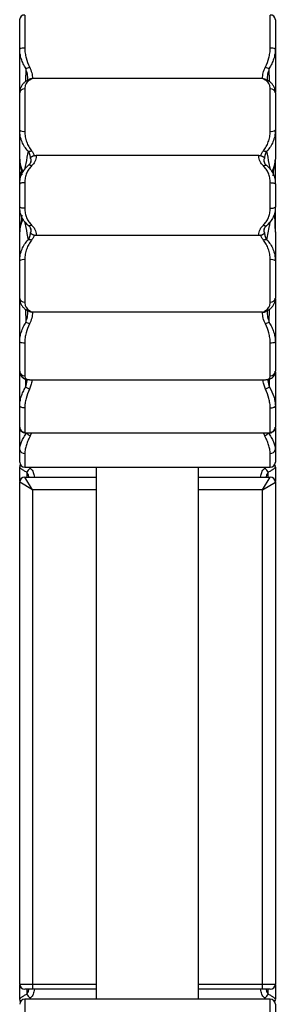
# Paper-space layout '_Superior' of a CAD drawing. Header units: millimetres. Extents: x -216 to -116, y -1680 to -580.
# Tile 2 of 4: x -216 to -116, y -1446 to -1061. Entities that reach past the tile are written whole.
import ezdxf

# ---------------------------------------------------------------- set-up
doc = ezdxf.new("R2010")
doc.units = ezdxf.units.MM

psp = doc.layouts.new('_Superior')

# ---------------------------------------------------------------- linework, layer by layer
at = {"color": 7, "linetype": 'Continuous', "lineweight": 25}
for p, q in [((-214.39, -1059.52), (-214.39, -1072.5)), ((-118.39, -1072.5), (-118.39, -1059.52)), ((-216.39, -1089.64), (-216.39, -1061.35)), ((-116.39, -1061.35), (-116.39, -1089.64)), ((-121.47, -1084.36), (-211.32, -1084.36)), ((-216.39, -1104.49), (-216.39, -1089.91)), ((-214.39, -1088.39), (-214.39, -1104.92)), ((-118.39, -1104.92), (-118.39, -1088.39)), ((-116.39, -1089.91), (-116.39, -1104.49)), ((-122.88, -1114.35), (-209.91, -1114.35)), ((-216.39, -1125.4), (-216.39, -1115.84)), ((-212.14, -1117.07), (-212.04, -1116.83)), ((-120.76, -1116.81), (-120.65, -1117.07)), ((-116.39, -1125.4), (-116.39, -1115.84)), ((-216.39, -1122.17), (-216.23, -1122.16)), ((-216.23, -1122.16), (-215.7, -1120.62)), ((-216.39, -1134.42), (-216.39, -1125.58)), ((-214.39, -1124.99), (-214.39, -1135.01)), ((-118.39, -1135.01), (-118.39, -1124.99)), ((-116.39, -1125.58), (-116.39, -1134.42)), ((-216.39, -1144.35), (-216.39, -1134.6)), ((-116.88, -1137.34), (-116.61, -1138.13)), ((-116.56, -1137.84), (-116.39, -1137.83)), ((-116.39, -1144.35), (-116.39, -1134.6)), ((-212.03, -1143.19), (-212.14, -1142.93)), ((-122.88, -1145.65), (-209.91, -1145.65)), ((-120.65, -1142.93), (-120.75, -1143.18)), ((-216.39, -1170.09), (-216.39, -1155.5)), ((-214.39, -1155.08), (-214.39, -1171.6)), ((-118.39, -1171.6), (-118.39, -1155.08)), ((-116.39, -1155.5), (-116.39, -1170.09)), ((-216.39, -1198.63), (-216.39, -1170.35)), ((-116.39, -1170.35), (-116.39, -1198.63)), ((-121.47, -1175.63), (-211.32, -1175.63)), ((-214.39, -1187.48), (-214.39, -1200.46)), ((-118.39, -1200.46), (-118.39, -1187.48)), ((-216.39, -1220.5), (-216.39, -1198.98)), ((-116.39, -1198.98), (-116.39, -1220.5)), ((-212.55, -1201.95), (-212.44, -1201.93)), ((-212.44, -1201.95), (-120.35, -1201.95)), ((-120.35, -1201.93), (-120.24, -1201.95)), ((-212.55, -1205.68), (-214.08, -1204.9)), ((-118.71, -1204.9), (-120.24, -1205.68)), ((-214.39, -1212.99), (-214.39, -1222.48)), ((-118.39, -1222.48), (-118.39, -1212.99)), ((-216.39, -1234.12), (-216.39, -1220.78)), ((-213.97, -1222.72), (-118.8, -1222.72)), ((-116.39, -1220.78), (-116.39, -1234.12)), ((-216.39, -1241.75), (-216.39, -1236.07)), ((-214.39, -1236.12), (-118.39, -1236.12)), ((-186.39, -1443.88), (-186.39, -1236.12)), ((-146.39, -1443.88), (-146.39, -1236.12)), ((-116.39, -1236.07), (-116.39, -1241.75)), ((-216.39, -1438), (-216.39, -1242)), ((-211.39, -1245), (-216.39, -1242)), ((-211.39, -1245), (-214.39, -1240)), ((-214.39, -1240), (-186.39, -1240)), ((-146.39, -1240), (-118.39, -1240)), ((-121.39, -1245), (-118.39, -1240)), ((-121.39, -1245), (-116.39, -1242)), ((-116.39, -1242), (-116.39, -1438)), ((-211.39, -1245), (-211.39, -1440)), ((-121.39, -1440), (-121.39, -1245)), ((-216.39, -1438), (-186.39, -1438)), ((-146.39, -1438), (-116.39, -1438)), ((-216.39, -1443.93), (-216.39, -1438.25)), ((-186.39, -1440), (-214.39, -1440)), ((-118.39, -1440), (-146.39, -1440)), ((-116.39, -1438.25), (-116.39, -1443.93)), ((-118.39, -1443.88), (-214.39, -1443.88)), ((-116.39, -1445.88), (-116.39, -1459.2))]:
    psp.add_line(p, q, dxfattribs=at)
at = {"color": 8, "linetype": 'Continuous', "lineweight": 25}
for p, q in [((-214.03, -1080.33), (-214.16, -1085.62)), ((-118.62, -1085.62), (-118.76, -1080.33)), ((-214.16, -1174.37), (-214.03, -1179.66)), ((-118.76, -1179.66), (-118.62, -1174.37)), ((-214.16, -1201.68), (-214.08, -1204.9)), ((-118.71, -1204.9), (-118.63, -1201.68)), ((-214.39, -1222.48), (-213.97, -1222.66)), ((-211.79, -1222.72), (-212.24, -1223.83)), ((-120.54, -1223.83), (-121, -1222.72)), ((-118.8, -1222.67), (-118.39, -1222.48)), ((-214.39, -1230.71), (-214.39, -1236.12)), ((-118.39, -1236.12), (-118.39, -1230.71)), ((-213.6, -1238.17), (-213.63, -1240)), ((-212.73, -1236.12), (-212.16, -1236.66)), ((-119.16, -1240), (-119.19, -1238.17)), ((-186.39, -1245), (-211.39, -1245)), ((-121.39, -1245), (-146.39, -1245)), ((-213.63, -1440), (-213.6, -1441.83)), ((-119.19, -1441.83), (-119.16, -1440)), ((-214.39, -1443.88), (-214.39, -1449.28)), ((-120.07, -1443.88), (-120.63, -1443.34)), ((-118.39, -1449.28), (-118.39, -1443.88))]:
    psp.add_line(p, q, dxfattribs=at)
at = {"color": 7, "linetype": 'Continuous', "lineweight": 25, "flags": 128}
for points in [[(-211.72, -1118.44), (-211.92, -1118.32), (-212.12, -1118.23), (-212.31, -1118.17), (-212.49, -1118.14), (-212.66, -1118.14), (-212.81, -1118.17), (-212.94, -1118.22), (-213.05, -1118.31)], [(-121.07, -1118.44), (-120.87, -1118.32), (-120.67, -1118.23), (-120.48, -1118.17), (-120.3, -1118.14), (-120.13, -1118.14), (-119.98, -1118.17), (-119.85, -1118.22), (-119.74, -1118.31)], [(-214.39, -1124.99), (-214.78, -1125), (-215.16, -1125.03), (-215.51, -1125.09), (-215.81, -1125.16), (-216.06, -1125.25), (-216.24, -1125.35), (-216.36, -1125.46), (-216.39, -1125.58)], [(-118.39, -1124.99), (-118, -1125), (-117.63, -1125.03), (-117.28, -1125.09), (-116.98, -1125.16), (-116.73, -1125.25), (-116.55, -1125.35), (-116.43, -1125.46), (-116.39, -1125.58)], [(-116.39, -1123.32), (-116.6, -1123.34), (-116.75, -1123.37)], [(-214.39, -1135.01), (-214.78, -1135), (-215.16, -1134.97), (-215.51, -1134.92), (-215.81, -1134.84), (-216.06, -1134.75), (-216.24, -1134.65), (-216.36, -1134.54), (-216.39, -1134.42)], [(-216.39, -1136.68), (-216.19, -1136.66), (-216.04, -1136.63)], [(-118.39, -1135.01), (-118, -1135), (-117.63, -1134.97), (-117.28, -1134.92), (-116.98, -1134.84), (-116.73, -1134.75), (-116.55, -1134.65), (-116.43, -1134.54), (-116.39, -1134.42)], [(-211.72, -1141.56), (-211.92, -1141.68), (-212.12, -1141.77), (-212.31, -1141.83), (-212.49, -1141.86), (-212.66, -1141.86), (-212.81, -1141.84), (-212.94, -1141.78), (-213.05, -1141.69)], [(-121.07, -1141.56), (-120.87, -1141.68), (-120.67, -1141.77), (-120.48, -1141.83), (-120.3, -1141.86), (-120.13, -1141.86), (-119.98, -1141.84), (-119.85, -1141.78), (-119.74, -1141.69)], [(-214.39, -1212.99), (-214.78, -1212.97), (-215.16, -1212.92), (-215.51, -1212.84), (-215.81, -1212.73), (-216.06, -1212.61), (-216.24, -1212.46), (-216.36, -1212.3), (-216.39, -1212.13)], [(-118.39, -1212.99), (-118, -1212.97), (-117.63, -1212.92), (-117.28, -1212.84), (-116.98, -1212.73), (-116.73, -1212.61), (-116.55, -1212.46), (-116.43, -1212.3), (-116.39, -1212.13)]]:
    psp.add_lwpolyline(points, dxfattribs=at)
at = {"color": 7, "linetype": 'Continuous', "lineweight": 25}
for centre, radius, start, end in [((-214.48, -1061.44), 1.92, 87.4877, 177.2453), ((-118.31, -1061.44), 1.92, 2.7547, 92.5123), ((-214.88, -1076.09), 3.62, 82.2407, 114.6594), ((-117.91, -1076.09), 3.62, 65.3406, 97.7593), ((-214.44, -1076.61), 3.74, 276.392, 301.3095), ((-118.34, -1076.61), 3.74, 238.6905, 263.608), ((-214.61, -1090.19), 1.81, 83.263, 171.1037), ((-118.18, -1090.19), 1.81, 8.8963, 96.737), ((-214.87, -1102.26), 2.7, 235.6744, 280.1757), ((-117.92, -1102.26), 2.7, 259.8243, 304.3256), ((-212.58, -1111.27), 1.47, 248.2877, 302.9096), ((-120.21, -1111.27), 1.47, 237.0904, 291.7123), ((-206.39, -1115.84), 10, 180, 193.5745), ((-126.39, -1115.84), 10, 346.4255, 0), ((-206.39, -1144.17), 10, 166.426, 180), ((-212.58, -1148.73), 1.47, 57.0341, 111.6583), ((-120.21, -1148.73), 1.47, 68.3417, 122.9659), ((-214.87, -1157.74), 2.71, 79.8421, 124.2446), ((-117.92, -1157.74), 2.71, 55.7554, 100.1579), ((-214.61, -1169.81), 1.81, 188.8887, 276.7327), ((-118.18, -1169.81), 1.81, 263.2673, 351.1113), ((-214.45, -1183.38), 3.74, 58.6819, 83.5692), ((-118.34, -1183.38), 3.74, 96.4308, 121.3181), ((-214.88, -1183.9), 3.62, 245.2976, 277.7712), ((-117.91, -1183.9), 3.62, 262.2288, 294.7024), ((-214.48, -1198.54), 1.92, 182.7576, 272.5146), ((-118.31, -1198.54), 1.92, 267.4854, 357.2424), ((-214.41, -1220.49), 1.99, 180.4145, 270.4086), ((-209.24, -1218.16), 6.41, 225.9101, 242.1122), ((-123.54, -1218.16), 6.41, 297.8878, 314.0899), ((-118.38, -1220.49), 1.99, 269.5914, 359.5855), ((-214.66, -1228.95), 1.78, 192.7526, 278.6587), ((-118.13, -1228.95), 1.78, 261.3413, 347.2474), ((-214.39, -1234.12), 2, 180, 270), ((-118.39, -1234.12), 2, 270, 360), ((-214.39, -1235.88), 2, 153.7768, 180), ((-211.03, -1239.18), 2.76, 114.074, 158.5225), ((-121.76, -1239.18), 2.76, 21.4775, 65.926), ((-118.39, -1235.88), 2, 360, 26.2232), ((-214.39, -1242), 2, 90, 180), ((-118.39, -1242), 2, 360, 90), ((-214.39, -1438), 2, 180, 270), ((-118.39, -1438), 2, 270, 0), ((-211.03, -1440.82), 2.76, 201.4892, 245.9249), ((-121.76, -1440.82), 2.76, 294.0751, 338.5108), ((-214.39, -1445.88), 2, 90, 180), ((-214.39, -1444.12), 2, 180, 206.0366), ((-118.39, -1445.88), 2, 0, 90), ((-118.39, -1444.12), 2, 333.9634, 360)]:
    psp.add_arc(centre, radius, start, end, dxfattribs=at)
at = {"color": 8, "linetype": 'Continuous', "lineweight": 25}
for centre, radius, start, end in [((-212.77, -1086.43), 1.44, 79.7434, 115.8425), ((-120.01, -1086.43), 1.44, 64.1314, 100.2569), ((-206.81, -1115.83), 9.59, 180.0457, 210.9256), ((-207.51, -1116.1), 8.86, 193.2324, 211.7648), ((-125.98, -1115.83), 9.59, 329.3634, 359.9549), ((-125.28, -1116.1), 8.85, 328.6992, 346.4063), ((-206.81, -1144.17), 9.59, 149.3657, 179.9549), ((-207.51, -1143.9), 8.86, 148.7018, 166.2224), ((-212.77, -1173.56), 1.44, 244.1438, 280.2419), ((-120.01, -1173.56), 1.44, 259.7584, 295.8297), ((-214.44, -1236.07), 1.96, 150.2158, 179.9777), ((-118.35, -1236.07), 1.96, 0.0223, 29.7842), ((-214.44, -1443.93), 1.96, 180.0222, 209.598), ((-118.35, -1443.93), 1.96, 330.4021, 359.9778)]:
    psp.add_arc(centre, radius, start, end, dxfattribs=at)
at = {"color": 7, "linetype": 'Continuous', "lineweight": 25}
for points, knots in [([(-214.03, -1080.33), (-214.38, -1079.76), (-214.71, -1079.18), (-215.28, -1077.98), (-215.52, -1077.36), (-215.94, -1076.09), (-216.11, -1075.43), (-216.33, -1074.12), (-216.39, -1073.46), (-216.39, -1072.8)], [0, 0, 0, 0, 0.25, 0.25, 0.5, 0.5, 0.75, 0.75, 1, 1, 1, 1]), ([(-214.39, -1072.5), (-214.39, -1073.14), (-214.34, -1073.78), (-214.16, -1075.05), (-214.03, -1075.68), (-213.52, -1077.53), (-213.07, -1078.7), (-212.5, -1079.81)], [0, 0, 0, 0, 0.25, 0.25, 0.5, 0.5, 1, 1, 1, 1]), ([(-120.29, -1079.81), (-119.72, -1078.7), (-119.26, -1077.53), (-118.84, -1075.99), (-118.77, -1075.67), (-118.64, -1075.04), (-118.58, -1074.73), (-118.44, -1073.78), (-118.39, -1073.14), (-118.39, -1072.5)], [0, 0, 0, 0, 0.5, 0.5, 0.625, 0.625, 0.75, 0.75, 1, 1, 1, 1]), ([(-116.39, -1072.8), (-116.39, -1073.46), (-116.45, -1074.11), (-116.62, -1075.09), (-116.69, -1075.42), (-116.85, -1076.07), (-116.95, -1076.39), (-117.26, -1077.35), (-117.51, -1077.97), (-118.08, -1079.18), (-118.4, -1079.76), (-118.76, -1080.33)], [0, 0, 0, 0, 0.25, 0.25, 0.375, 0.375, 0.5, 0.5, 0.75, 0.75, 1, 1, 1, 1]), ([(-212.5, -1079.81), (-212.12, -1080.56), (-211.86, -1081.34), (-211.59, -1082.49), (-211.51, -1082.87), (-211.4, -1083.63), (-211.35, -1084), (-211.32, -1084.36)], [0, 0, 0, 0, 0.5, 0.5, 0.75, 0.75, 1, 1, 1, 1]), ([(-121.47, -1084.36), (-121.44, -1084), (-121.39, -1083.63), (-121.28, -1082.87), (-121.2, -1082.49), (-120.93, -1081.34), (-120.67, -1080.56), (-120.29, -1079.81)], [0, 0, 0, 0, 0.25, 0.25, 0.5, 0.5, 1, 1, 1, 1]), ([(-211.48, -1084.36), (-211.57, -1084.42), (-211.7, -1084.51), (-212.03, -1084.72), (-212.24, -1084.86), (-212.52, -1085.01)], [0, 0, 0, 0, 0.5, 0.5, 1, 1, 1, 1]), ([(-211.48, -1084.36), (-211.6, -1084.37), (-211.83, -1084.38), (-212.12, -1084.44), (-212.25, -1084.51), (-212.3, -1084.54)], [0, 0, 0, 0, 0.360067, 0.718795, 1, 1, 1, 1]), ([(-120.27, -1085.01), (-120.54, -1084.86), (-120.76, -1084.72), (-121.09, -1084.5), (-121.21, -1084.42), (-121.31, -1084.36)], [0, 0, 0, 0, 0.5, 0.5, 1, 1, 1, 1]), ([(-121.31, -1084.36), (-121.19, -1084.37), (-120.96, -1084.38), (-120.67, -1084.44), (-120.54, -1084.51), (-120.49, -1084.54)], [0, 0, 0, 0, 0.362996, 0.724643, 1, 1, 1, 1]), ([(-213.4, -1085.15), (-213.45, -1085.17), (-213.88, -1085.34), (-214.58, -1085.86), (-215.42, -1086.72), (-216.02, -1087.79), (-216.36, -1088.87), (-216.36, -1089.62), (-216.36, -1089.92)], [0, 0, 0, 0, 0.029624, 0.24603, 0.450215, 0.648504, 0.859484, 1, 1, 1, 1]), ([(-212.52, -1085.01), (-212.8, -1085.17), (-213.06, -1085.36), (-213.51, -1085.79), (-213.71, -1086.04), (-213.96, -1086.47), (-214.03, -1086.62), (-214.16, -1086.93), (-214.21, -1087.1), (-214.35, -1087.61), (-214.39, -1087.98), (-214.39, -1088.39)], [0, 0, 0, 0, 0.25, 0.25, 0.5, 0.5, 0.625, 0.625, 0.75, 0.75, 1, 1, 1, 1]), ([(-212.31, -1084.53), (-212.38, -1084.57), (-212.58, -1084.67), (-212.83, -1084.82), (-213.08, -1084.98), (-213.38, -1085.12), (-213.42, -1085.14)], [0, 0, 0, 0, 0.157252, 0.480214, 0.923287, 1, 1, 1, 1]), ([(-119.36, -1085.14), (-119.5, -1085.07), (-119.86, -1084.89), (-120.08, -1084.74), (-120.38, -1084.59), (-120.49, -1084.53)], [0, 0, 0, 0, 0.276304, 0.731627, 1, 1, 1, 1]), ([(-118.39, -1088.39), (-118.39, -1087.98), (-118.44, -1087.61), (-118.58, -1087.09), (-118.63, -1086.93), (-118.76, -1086.61), (-118.83, -1086.46), (-119.08, -1086.04), (-119.28, -1085.79), (-119.73, -1085.36), (-119.99, -1085.17), (-120.27, -1085.01)], [0, 0, 0, 0, 0.25, 0.25, 0.375, 0.375, 0.5, 0.5, 0.75, 0.75, 1, 1, 1, 1]), ([(-116.43, -1089.81), (-116.43, -1089.61), (-116.41, -1088.96), (-116.7, -1087.96), (-117.27, -1086.85), (-118.1, -1085.95), (-118.83, -1085.4), (-119.29, -1085.19), (-119.39, -1085.15)], [0, 0, 0, 0, 0.094641, 0.306968, 0.518147, 0.727381, 0.941857, 1, 1, 1, 1]), ([(-213.12, -1112.64), (-213.61, -1112.12), (-214.05, -1111.56), (-214.83, -1110.35), (-215.17, -1109.7), (-215.61, -1108.66), (-215.74, -1108.3), (-215.97, -1107.58), (-216.07, -1107.21), (-216.23, -1106.45), (-216.29, -1106.07), (-216.37, -1105.29), (-216.39, -1104.89), (-216.39, -1104.49)], [0, 0, 0, 0, 0.25, 0.25, 0.5, 0.5, 0.625, 0.625, 0.75, 0.75, 0.875, 0.875, 1, 1, 1, 1]), ([(-216.39, -1115.84), (-216.39, -1114.81), (-216.39, -1113.83), (-216.39, -1111.88), (-216.39, -1110.93), (-216.39, -1108.12), (-216.39, -1106.29), (-216.39, -1104.49)], [0, 0, 0, 0, 0.25, 0.25, 0.5, 0.5, 1, 1, 1, 1]), ([(-214.39, -1104.92), (-214.39, -1105.3), (-214.38, -1105.67), (-214.31, -1106.39), (-214.26, -1106.75), (-214.13, -1107.45), (-214.05, -1107.79), (-213.87, -1108.47), (-213.76, -1108.8), (-213.41, -1109.76), (-213.14, -1110.36), (-212.51, -1111.49), (-212.16, -1112.02), (-211.78, -1112.51)], [0, 0, 0, 0, 0.125, 0.125, 0.25, 0.25, 0.375, 0.375, 0.5, 0.5, 0.75, 0.75, 1, 1, 1, 1]), ([(-121.01, -1112.51), (-120.62, -1112.02), (-120.27, -1111.48), (-119.64, -1110.35), (-119.37, -1109.75), (-119.02, -1108.79), (-118.92, -1108.46), (-118.73, -1107.78), (-118.66, -1107.44), (-118.47, -1106.39), (-118.39, -1105.67), (-118.39, -1104.92)], [0, 0, 0, 0, 0.25, 0.25, 0.5, 0.5, 0.625, 0.625, 0.75, 0.75, 1, 1, 1, 1]), ([(-116.39, -1104.49), (-116.39, -1105.29), (-116.48, -1106.07), (-116.72, -1107.19), (-116.81, -1107.56), (-117.04, -1108.29), (-117.17, -1108.65), (-117.61, -1109.69), (-117.95, -1110.33), (-118.74, -1111.55), (-119.18, -1112.12), (-119.67, -1112.64)], [0, 0, 0, 0, 0.25, 0.25, 0.375, 0.375, 0.5, 0.5, 0.75, 0.75, 1, 1, 1, 1]), ([(-116.39, -1104.49), (-116.39, -1106.29), (-116.39, -1108.12), (-116.39, -1110.93), (-116.39, -1111.88), (-116.39, -1113.83), (-116.39, -1114.81), (-116.39, -1115.84)], [0, 0, 0, 0, 0.5, 0.5, 0.75, 0.75, 1, 1, 1, 1]), ([(-212.2, -1115.51), (-212.19, -1115.35), (-212.2, -1115.16), (-212.23, -1114.76), (-212.26, -1114.54), (-212.35, -1114.17), (-212.38, -1114.05), (-212.47, -1113.78), (-212.52, -1113.65), (-212.71, -1113.23), (-212.88, -1112.94), (-213.12, -1112.64)], [0, 0, 0, 0, 0.25, 0.25, 0.5, 0.5, 0.625, 0.625, 0.75, 0.75, 1, 1, 1, 1]), ([(-210.71, -1114.47), (-210.81, -1114.5), (-210.9, -1114.53), (-211.07, -1114.59), (-211.14, -1114.62), (-211.35, -1114.71), (-211.46, -1114.77), (-211.64, -1114.87), (-211.72, -1114.92), (-211.84, -1115.01), (-211.89, -1115.05), (-212.01, -1115.18), (-212.07, -1115.25), (-212.15, -1115.39), (-212.18, -1115.45), (-212.2, -1115.51)], [0, 0, 0, 0, 0.0625, 0.0625, 0.125, 0.125, 0.25, 0.25, 0.375, 0.375, 0.5, 0.5, 0.75, 0.75, 1, 1, 1, 1]), ([(-211.78, -1112.51), (-211.51, -1112.84), (-211.31, -1113.17), (-210.96, -1113.83), (-210.82, -1114.15), (-210.71, -1114.47)], [0, 0, 0, 0, 0.5, 0.5, 1, 1, 1, 1]), ([(-209.91, -1114.35), (-209.9, -1114.6), (-209.92, -1114.87), (-210.01, -1115.49), (-210.1, -1115.82), (-210.29, -1116.36), (-210.37, -1116.54), (-210.55, -1116.92), (-210.66, -1117.11), (-211.03, -1117.69), (-211.33, -1118.07), (-211.72, -1118.44)], [0, 0, 0, 0, 0.25, 0.25, 0.5, 0.5, 0.625, 0.625, 0.75, 0.75, 1, 1, 1, 1]), ([(-210.71, -1114.47), (-210.58, -1114.43), (-210.45, -1114.4), (-210.19, -1114.36), (-210.05, -1114.35), (-209.91, -1114.35)], [0, 0, 0, 0, 0.5, 0.5, 1, 1, 1, 1]), ([(-121.07, -1118.44), (-121.46, -1118.07), (-121.76, -1117.69), (-122.13, -1117.11), (-122.24, -1116.92), (-122.42, -1116.54), (-122.5, -1116.36), (-122.69, -1115.82), (-122.77, -1115.49), (-122.87, -1114.87), (-122.89, -1114.6), (-122.88, -1114.35)], [0, 0, 0, 0, 0.25, 0.25, 0.375, 0.375, 0.5, 0.5, 0.75, 0.75, 1, 1, 1, 1]), ([(-122.88, -1114.35), (-122.74, -1114.35), (-122.6, -1114.36), (-122.34, -1114.4), (-122.21, -1114.43), (-122.08, -1114.47)], [0, 0, 0, 0, 0.5, 0.5, 1, 1, 1, 1]), ([(-122.08, -1114.47), (-121.97, -1114.15), (-121.83, -1113.83), (-121.48, -1113.17), (-121.27, -1112.84), (-121.01, -1112.51)], [0, 0, 0, 0, 0.5, 0.5, 1, 1, 1, 1]), ([(-122.08, -1114.47), (-121.98, -1114.5), (-121.89, -1114.53), (-121.72, -1114.59), (-121.64, -1114.62), (-121.44, -1114.71), (-121.33, -1114.77), (-121.15, -1114.87), (-121.07, -1114.92), (-120.95, -1115.01), (-120.9, -1115.05), (-120.77, -1115.18), (-120.72, -1115.25), (-120.64, -1115.39), (-120.61, -1115.45), (-120.59, -1115.51)], [0, 0, 0, 0, 0.0625, 0.0625, 0.125, 0.125, 0.25, 0.25, 0.375, 0.375, 0.5, 0.5, 0.75, 0.75, 1, 1, 1, 1]), ([(-119.67, -1112.64), (-119.91, -1112.94), (-120.08, -1113.23), (-120.26, -1113.65), (-120.32, -1113.78), (-120.4, -1114.05), (-120.44, -1114.17), (-120.52, -1114.54), (-120.56, -1114.76), (-120.59, -1115.16), (-120.59, -1115.35), (-120.59, -1115.51)], [0, 0, 0, 0, 0.25, 0.25, 0.375, 0.375, 0.5, 0.5, 0.75, 0.75, 1, 1, 1, 1]), ([(-216.39, -1125.58), (-216.39, -1124.85), (-216.31, -1124.14), (-216.01, -1122.78), (-215.78, -1122.11), (-215.2, -1120.88), (-214.84, -1120.31), (-214.02, -1119.23), (-213.56, -1118.75), (-213.05, -1118.31)], [0, 0, 0, 0, 0.25, 0.25, 0.5, 0.5, 0.75, 0.75, 1, 1, 1, 1]), ([(-216.13, -1118.13), (-216.04, -1118.53), (-215.87, -1119.27), (-215.75, -1120.2), (-215.67, -1120.96), (-215.62, -1121.6), (-215.6, -1121.92), (-215.6, -1121.95)], [0, 0, 0, 0, 0.336285, 0.635355, 0.78115, 0.977949, 1, 1, 1, 1]), ([(-211.72, -1118.44), (-212.13, -1118.84), (-212.51, -1119.28), (-213.16, -1120.25), (-213.44, -1120.77), (-213.9, -1121.87), (-214.08, -1122.47), (-214.33, -1123.69), (-214.39, -1124.33), (-214.39, -1124.99)], [0, 0, 0, 0, 0.25, 0.25, 0.5, 0.5, 0.75, 0.75, 1, 1, 1, 1]), ([(-212.01, -1116.85), (-212.02, -1116.89), (-212.06, -1117.05), (-212.29, -1117.47), (-212.61, -1117.94), (-212.94, -1118.2), (-213.03, -1118.26)], [0, 0, 0, 0, 0.123297, 0.518174, 0.873876, 1, 1, 1, 1]), ([(-118.39, -1124.99), (-118.39, -1124.66), (-118.41, -1124.33), (-118.47, -1123.69), (-118.52, -1123.37), (-118.71, -1122.45), (-118.89, -1121.87), (-119.23, -1121.03), (-119.36, -1120.76), (-119.64, -1120.24), (-119.8, -1120), (-120.28, -1119.28), (-120.65, -1118.84), (-121.07, -1118.44)], [0, 0, 0, 0, 0.125, 0.125, 0.25, 0.25, 0.5, 0.5, 0.625, 0.625, 0.75, 0.75, 1, 1, 1, 1]), ([(-119.76, -1118.26), (-119.87, -1118.17), (-120.22, -1117.89), (-120.54, -1117.41), (-120.74, -1117.01), (-120.78, -1116.86), (-120.78, -1116.83)], [0, 0, 0, 0, 0.170406, 0.514635, 0.906278, 1, 1, 1, 1]), ([(-119.74, -1118.31), (-119.23, -1118.75), (-118.77, -1119.23), (-118.16, -1120.02), (-117.97, -1120.3), (-117.62, -1120.88), (-117.45, -1121.18), (-117.01, -1122.11), (-116.79, -1122.76), (-116.55, -1123.79), (-116.49, -1124.14), (-116.41, -1124.85), (-116.39, -1125.21), (-116.39, -1125.58)], [0, 0, 0, 0, 0.25, 0.25, 0.375, 0.375, 0.5, 0.5, 0.75, 0.75, 0.875, 0.875, 1, 1, 1, 1]), ([(-117.19, -1122.27), (-117.19, -1122.26), (-117.19, -1121.78), (-117.14, -1120.97), (-117.01, -1119.78), (-116.86, -1118.91), (-116.7, -1118.32), (-116.67, -1118.22)], [0, 0, 0, 0, 0.006995, 0.264951, 0.550634, 0.920961, 1, 1, 1, 1]), ([(-213.05, -1141.69), (-213.56, -1141.25), (-214.02, -1140.77), (-214.63, -1139.98), (-214.82, -1139.7), (-215.17, -1139.12), (-215.34, -1138.82), (-215.77, -1137.89), (-216, -1137.24), (-216.23, -1136.22), (-216.29, -1135.86), (-216.37, -1135.15), (-216.39, -1134.79), (-216.39, -1134.42)], [0, 0, 0, 0, 0.25, 0.25, 0.375, 0.375, 0.5, 0.5, 0.75, 0.75, 0.875, 0.875, 1, 1, 1, 1]), ([(-215.6, -1137.73), (-215.6, -1137.74), (-215.6, -1138.22), (-215.65, -1139.03), (-215.78, -1140.22), (-215.93, -1141.09), (-216.09, -1141.68), (-216.11, -1141.78)], [0, 0, 0, 0, 0.006995, 0.264954, 0.550639, 0.920969, 1, 1, 1, 1]), ([(-214.39, -1135.01), (-214.39, -1135.34), (-214.38, -1135.67), (-214.31, -1136.31), (-214.27, -1136.63), (-214.08, -1137.55), (-213.9, -1138.14), (-213.55, -1138.97), (-213.42, -1139.24), (-213.14, -1139.76), (-212.99, -1140.01), (-212.5, -1140.72), (-212.14, -1141.16), (-211.72, -1141.56)], [0, 0, 0, 0, 0.125, 0.125, 0.25, 0.25, 0.5, 0.5, 0.625, 0.625, 0.75, 0.75, 1, 1, 1, 1]), ([(-121.07, -1141.56), (-120.65, -1141.16), (-120.28, -1140.72), (-119.63, -1139.75), (-119.35, -1139.24), (-118.89, -1138.13), (-118.7, -1137.54), (-118.46, -1136.31), (-118.39, -1135.67), (-118.39, -1135.01)], [0, 0, 0, 0, 0.25, 0.25, 0.5, 0.5, 0.75, 0.75, 1, 1, 1, 1]), ([(-116.39, -1134.42), (-116.39, -1135.15), (-116.47, -1135.86), (-116.78, -1137.22), (-117.01, -1137.89), (-117.59, -1139.12), (-117.94, -1139.7), (-118.77, -1140.77), (-119.23, -1141.25), (-119.74, -1141.69)], [0, 0, 0, 0, 0.25, 0.25, 0.5, 0.5, 0.75, 0.75, 1, 1, 1, 1]), ([(-116.39, -1144.17), (-116.39, -1143.17), (-116.41, -1142.18), (-116.49, -1140.17), (-116.55, -1139.16), (-116.61, -1138.13)], [0, 0, 0, 0, 0.5, 0.5, 1, 1, 1, 1]), ([(-213.03, -1141.74), (-212.92, -1141.83), (-212.57, -1142.11), (-212.25, -1142.59), (-212.04, -1142.99), (-212.01, -1143.14), (-212, -1143.17)], [0, 0, 0, 0, 0.170316, 0.514494, 0.906103, 1, 1, 1, 1]), ([(-211.72, -1141.56), (-211.33, -1141.93), (-211.03, -1142.32), (-210.66, -1142.89), (-210.55, -1143.08), (-210.37, -1143.46), (-210.29, -1143.64), (-210.1, -1144.18), (-210.01, -1144.51), (-209.92, -1145.13), (-209.9, -1145.4), (-209.91, -1145.65)], [0, 0, 0, 0, 0.25, 0.25, 0.375, 0.375, 0.5, 0.5, 0.75, 0.75, 1, 1, 1, 1]), ([(-122.88, -1145.65), (-122.89, -1145.4), (-122.87, -1145.13), (-122.77, -1144.51), (-122.69, -1144.18), (-122.5, -1143.64), (-122.42, -1143.46), (-122.23, -1143.08), (-122.13, -1142.89), (-121.76, -1142.32), (-121.46, -1141.93), (-121.07, -1141.56)], [0, 0, 0, 0, 0.25, 0.25, 0.5, 0.5, 0.625, 0.625, 0.75, 0.75, 1, 1, 1, 1]), ([(-120.78, -1143.16), (-120.77, -1143.12), (-120.73, -1142.95), (-120.51, -1142.53), (-120.18, -1142.06), (-119.85, -1141.8), (-119.76, -1141.74)], [0, 0, 0, 0, 0.1197177, 0.5150679, 0.8704234, 1, 1, 1, 1]), ([(-216.39, -1155.5), (-216.39, -1153.71), (-216.39, -1151.88), (-216.39, -1149.07), (-216.39, -1148.12), (-216.39, -1146.18), (-216.39, -1145.19), (-216.39, -1144.17)], [0, 0, 0, 0, 0.5, 0.5, 0.75, 0.75, 1, 1, 1, 1]), ([(-213.12, -1147.36), (-212.88, -1147.06), (-212.71, -1146.77), (-212.52, -1146.35), (-212.47, -1146.22), (-212.38, -1145.95), (-212.35, -1145.83), (-212.26, -1145.46), (-212.23, -1145.24), (-212.2, -1144.84), (-212.19, -1144.65), (-212.2, -1144.49)], [0, 0, 0, 0, 0.25, 0.25, 0.375, 0.375, 0.5, 0.5, 0.75, 0.75, 1, 1, 1, 1]), ([(-210.7, -1145.53), (-210.8, -1145.5), (-210.9, -1145.47), (-211.06, -1145.41), (-211.14, -1145.38), (-211.35, -1145.29), (-211.46, -1145.23), (-211.64, -1145.13), (-211.71, -1145.08), (-211.84, -1144.99), (-211.89, -1144.95), (-212.01, -1144.82), (-212.07, -1144.75), (-212.15, -1144.61), (-212.18, -1144.55), (-212.2, -1144.49)], [0, 0, 0, 0, 0.0625, 0.0625, 0.125, 0.125, 0.25, 0.25, 0.375, 0.375, 0.5, 0.5, 0.75, 0.75, 1, 1, 1, 1]), ([(-210.7, -1145.53), (-210.82, -1145.85), (-210.96, -1146.17), (-211.3, -1146.83), (-211.51, -1147.16), (-211.78, -1147.49)], [0, 0, 0, 0, 0.5, 0.5, 1, 1, 1, 1]), ([(-209.91, -1145.65), (-210.05, -1145.65), (-210.18, -1145.64), (-210.45, -1145.6), (-210.58, -1145.57), (-210.7, -1145.53)], [0, 0, 0, 0, 0.5, 0.5, 1, 1, 1, 1]), ([(-122.08, -1145.53), (-122.21, -1145.57), (-122.34, -1145.6), (-122.6, -1145.64), (-122.74, -1145.65), (-122.88, -1145.65)], [0, 0, 0, 0, 0.5, 0.5, 1, 1, 1, 1]), ([(-122.08, -1145.53), (-121.98, -1145.5), (-121.89, -1145.47), (-121.72, -1145.41), (-121.65, -1145.38), (-121.44, -1145.29), (-121.33, -1145.23), (-121.15, -1145.13), (-121.07, -1145.08), (-120.95, -1144.99), (-120.9, -1144.95), (-120.78, -1144.82), (-120.72, -1144.75), (-120.64, -1144.61), (-120.61, -1144.55), (-120.59, -1144.49)], [0, 0, 0, 0, 0.0625, 0.0625, 0.125, 0.125, 0.25, 0.25, 0.375, 0.375, 0.5, 0.5, 0.75, 0.75, 1, 1, 1, 1]), ([(-121.01, -1147.49), (-121.27, -1147.16), (-121.48, -1146.83), (-121.83, -1146.17), (-121.97, -1145.85), (-122.08, -1145.53)], [0, 0, 0, 0, 0.5, 0.5, 1, 1, 1, 1]), ([(-120.59, -1144.49), (-120.6, -1144.65), (-120.59, -1144.84), (-120.56, -1145.24), (-120.53, -1145.46), (-120.44, -1145.83), (-120.4, -1145.95), (-120.32, -1146.22), (-120.26, -1146.35), (-120.08, -1146.77), (-119.91, -1147.06), (-119.67, -1147.36)], [0, 0, 0, 0, 0.25, 0.25, 0.5, 0.5, 0.625, 0.625, 0.75, 0.75, 1, 1, 1, 1]), ([(-116.39, -1144.17), (-116.39, -1145.19), (-116.39, -1146.18), (-116.39, -1148.12), (-116.39, -1149.07), (-116.39, -1151.88), (-116.39, -1153.71), (-116.39, -1155.5)], [0, 0, 0, 0, 0.25, 0.25, 0.5, 0.5, 1, 1, 1, 1]), ([(-216.39, -1155.5), (-216.39, -1154.71), (-216.31, -1153.93), (-216.07, -1152.81), (-215.98, -1152.44), (-215.75, -1151.71), (-215.62, -1151.35), (-215.18, -1150.31), (-214.84, -1149.67), (-214.05, -1148.45), (-213.61, -1147.88), (-213.12, -1147.36)], [0, 0, 0, 0, 0.25, 0.25, 0.375, 0.375, 0.5, 0.5, 0.75, 0.75, 1, 1, 1, 1]), ([(-211.78, -1147.49), (-212.16, -1147.99), (-212.52, -1148.52), (-213.14, -1149.65), (-213.42, -1150.25), (-213.77, -1151.21), (-213.87, -1151.54), (-214.05, -1152.22), (-214.13, -1152.56), (-214.32, -1153.61), (-214.39, -1154.33), (-214.39, -1155.08)], [0, 0, 0, 0, 0.25, 0.25, 0.5, 0.5, 0.625, 0.625, 0.75, 0.75, 1, 1, 1, 1]), ([(-118.39, -1155.08), (-118.39, -1154.7), (-118.41, -1154.33), (-118.48, -1153.61), (-118.53, -1153.25), (-118.66, -1152.55), (-118.74, -1152.21), (-118.92, -1151.53), (-119.03, -1151.2), (-119.37, -1150.24), (-119.65, -1149.64), (-120.27, -1148.51), (-120.62, -1147.99), (-121.01, -1147.49)], [0, 0, 0, 0, 0.125, 0.125, 0.25, 0.25, 0.375, 0.375, 0.5, 0.5, 0.75, 0.75, 1, 1, 1, 1]), ([(-119.67, -1147.36), (-119.18, -1147.88), (-118.74, -1148.44), (-117.96, -1149.65), (-117.61, -1150.3), (-117.18, -1151.34), (-117.04, -1151.7), (-116.82, -1152.42), (-116.72, -1152.79), (-116.56, -1153.55), (-116.5, -1153.93), (-116.42, -1154.71), (-116.39, -1155.11), (-116.39, -1155.5)], [0, 0, 0, 0, 0.25, 0.25, 0.5, 0.5, 0.625, 0.625, 0.75, 0.75, 0.875, 0.875, 1, 1, 1, 1]), ([(-216.35, -1170.18), (-216.36, -1170.38), (-216.38, -1171.03), (-216.09, -1172.04), (-215.52, -1173.15), (-214.69, -1174.04), (-213.96, -1174.6), (-213.49, -1174.8), (-213.39, -1174.84)], [0, 0, 0, 0, 0.094672, 0.306985, 0.518144, 0.727358, 0.941814, 1, 1, 1, 1]), ([(-214.39, -1171.6), (-214.39, -1172.01), (-214.35, -1172.38), (-214.21, -1172.9), (-214.16, -1173.06), (-214.03, -1173.38), (-213.95, -1173.53), (-213.71, -1173.95), (-213.51, -1174.2), (-213.06, -1174.63), (-212.8, -1174.82), (-212.52, -1174.98)], [0, 0, 0, 0, 0.25, 0.25, 0.375, 0.375, 0.5, 0.5, 0.75, 0.75, 1, 1, 1, 1]), ([(-120.27, -1174.98), (-119.99, -1174.82), (-119.73, -1174.63), (-119.28, -1174.2), (-119.08, -1173.95), (-118.83, -1173.53), (-118.76, -1173.38), (-118.63, -1173.06), (-118.58, -1172.9), (-118.44, -1172.38), (-118.39, -1172.01), (-118.39, -1171.6)], [0, 0, 0, 0, 0.25, 0.25, 0.5, 0.5, 0.625, 0.625, 0.75, 0.75, 1, 1, 1, 1]), ([(-119.39, -1174.85), (-119.34, -1174.82), (-118.9, -1174.65), (-118.21, -1174.13), (-117.37, -1173.27), (-116.77, -1172.2), (-116.43, -1171.13), (-116.43, -1170.38), (-116.43, -1170.08)], [0, 0, 0, 0, 0.029488, 0.24589, 0.450065, 0.648336, 0.859301, 1, 1, 1, 1]), ([(-213.43, -1174.85), (-213.29, -1174.92), (-212.93, -1175.1), (-212.7, -1175.25), (-212.41, -1175.4), (-212.3, -1175.46)], [0, 0, 0, 0, 0.276544, 0.732404, 1, 1, 1, 1]), ([(-212.52, -1174.98), (-212.24, -1175.13), (-212.03, -1175.27), (-211.7, -1175.49), (-211.57, -1175.57), (-211.48, -1175.63)], [0, 0, 0, 0, 0.5, 0.5, 1, 1, 1, 1]), ([(-211.32, -1175.63), (-211.35, -1175.99), (-211.4, -1176.36), (-211.51, -1177.12), (-211.59, -1177.5), (-211.86, -1178.65), (-212.12, -1179.42), (-212.5, -1180.18)], [0, 0, 0, 0, 0.25, 0.25, 0.5, 0.5, 1, 1, 1, 1]), ([(-211.48, -1175.63), (-211.6, -1175.62), (-211.83, -1175.61), (-212.12, -1175.55), (-212.24, -1175.48), (-212.3, -1175.45)], [0, 0, 0, 0, 0.364395, 0.727435, 1, 1, 1, 1]), ([(-120.29, -1180.18), (-120.67, -1179.42), (-120.93, -1178.65), (-121.2, -1177.5), (-121.28, -1177.12), (-121.39, -1176.36), (-121.44, -1175.99), (-121.47, -1175.63)], [0, 0, 0, 0, 0.5, 0.5, 0.75, 0.75, 1, 1, 1, 1]), ([(-121.31, -1175.63), (-121.21, -1175.57), (-121.09, -1175.49), (-120.75, -1175.27), (-120.54, -1175.13), (-120.27, -1174.98)], [0, 0, 0, 0, 0.5, 0.5, 1, 1, 1, 1]), ([(-121.31, -1175.63), (-121.19, -1175.62), (-120.95, -1175.61), (-120.67, -1175.55), (-120.54, -1175.48), (-120.49, -1175.45)], [0, 0, 0, 0, 0.36113, 0.720917, 1, 1, 1, 1]), ([(-120.48, -1175.46), (-120.41, -1175.42), (-120.21, -1175.32), (-119.96, -1175.17), (-119.7, -1175.01), (-119.41, -1174.87), (-119.37, -1174.86)], [0, 0, 0, 0, 0.1594376, 0.4835591, 0.9248254, 1, 1, 1, 1]), ([(-216.39, -1187.18), (-216.39, -1186.53), (-216.33, -1185.87), (-216.17, -1184.89), (-216.1, -1184.57), (-215.94, -1183.92), (-215.84, -1183.59), (-215.53, -1182.64), (-215.28, -1182.02), (-214.71, -1180.81), (-214.38, -1180.22), (-214.03, -1179.66)], [0, 0, 0, 0, 0.25, 0.25, 0.375, 0.375, 0.5, 0.5, 0.75, 0.75, 1, 1, 1, 1]), ([(-212.5, -1180.18), (-213.07, -1181.29), (-213.53, -1182.46), (-213.94, -1184), (-214.02, -1184.31), (-214.15, -1184.94), (-214.21, -1185.26), (-214.34, -1186.21), (-214.39, -1186.84), (-214.39, -1187.48)], [0, 0, 0, 0, 0.5, 0.5, 0.625, 0.625, 0.75, 0.75, 1, 1, 1, 1]), ([(-118.39, -1187.48), (-118.39, -1186.84), (-118.44, -1186.21), (-118.63, -1184.94), (-118.76, -1184.3), (-119.26, -1182.46), (-119.72, -1181.29), (-120.29, -1180.18)], [0, 0, 0, 0, 0.25, 0.25, 0.5, 0.5, 1, 1, 1, 1]), ([(-118.76, -1179.66), (-118.4, -1180.22), (-118.08, -1180.81), (-117.51, -1182.01), (-117.26, -1182.62), (-116.85, -1183.89), (-116.68, -1184.55), (-116.45, -1185.87), (-116.39, -1186.52), (-116.39, -1187.18)], [0, 0, 0, 0, 0.25, 0.25, 0.5, 0.5, 0.75, 0.75, 1, 1, 1, 1]), ([(-216.37, -1198.65), (-216.38, -1198.73), (-216.41, -1199.12), (-216.21, -1199.85), (-215.72, -1200.7), (-214.98, -1201.33), (-214.16, -1201.72), (-213.37, -1201.91), (-212.84, -1201.92), (-212.61, -1201.92)], [0, 0, 0, 0, 0.040947, 0.200885, 0.372535, 0.534228, 0.69441, 0.871444, 1, 1, 1, 1]), ([(-120.04, -1201.92), (-119.92, -1201.92), (-119.45, -1201.92), (-118.72, -1201.75), (-117.85, -1201.36), (-117.11, -1200.74), (-116.61, -1199.93), (-116.39, -1199.18), (-116.42, -1198.75), (-116.42, -1198.64)], [0, 0, 0, 0, 0.071765, 0.272193, 0.444799, 0.609102, 0.771366, 0.940984, 1, 1, 1, 1]), ([(-214.39, -1200.46), (-214.39, -1200.7), (-214.35, -1200.92), (-214.22, -1201.19), (-214.17, -1201.28), (-214.04, -1201.43), (-213.97, -1201.5), (-213.73, -1201.69), (-213.53, -1201.78), (-213.09, -1201.9), (-212.84, -1201.94), (-212.55, -1201.95)], [0, 0, 0, 0, 0.25, 0.25, 0.375, 0.375, 0.5, 0.5, 0.75, 0.75, 1, 1, 1, 1]), ([(-120.24, -1201.95), (-119.95, -1201.94), (-119.7, -1201.9), (-119.25, -1201.78), (-119.06, -1201.69), (-118.82, -1201.5), (-118.75, -1201.43), (-118.62, -1201.28), (-118.57, -1201.19), (-118.44, -1200.92), (-118.39, -1200.7), (-118.39, -1200.46)], [0, 0, 0, 0, 0.25, 0.25, 0.5, 0.5, 0.625, 0.625, 0.75, 0.75, 1, 1, 1, 1]), ([(-216.39, -1212.13), (-216.39, -1211.54), (-216.33, -1210.94), (-216.17, -1210.03), (-216.1, -1209.73), (-215.94, -1209.11), (-215.85, -1208.8), (-215.54, -1207.89), (-215.3, -1207.28), (-214.74, -1206.08), (-214.43, -1205.48), (-214.08, -1204.9)], [0, 0, 0, 0, 0.25, 0.25, 0.375, 0.375, 0.5, 0.5, 0.75, 0.75, 1, 1, 1, 1]), ([(-212.55, -1205.68), (-213.09, -1206.88), (-213.54, -1208.09), (-213.95, -1209.63), (-214.02, -1209.94), (-214.15, -1210.56), (-214.21, -1210.87), (-214.34, -1211.79), (-214.39, -1212.39), (-214.39, -1212.99)], [0, 0, 0, 0, 0.5, 0.5, 0.625, 0.625, 0.75, 0.75, 1, 1, 1, 1]), ([(-118.39, -1212.99), (-118.39, -1212.39), (-118.44, -1211.78), (-118.63, -1210.56), (-118.76, -1209.93), (-119.25, -1208.09), (-119.7, -1206.88), (-120.24, -1205.68)], [0, 0, 0, 0, 0.25, 0.25, 0.5, 0.5, 1, 1, 1, 1]), ([(-118.71, -1204.9), (-118.02, -1206.07), (-117.46, -1207.26), (-116.84, -1209.09), (-116.68, -1209.71), (-116.45, -1210.94), (-116.39, -1211.54), (-116.39, -1212.13)], [0, 0, 0, 0, 0.5, 0.5, 0.75, 0.75, 1, 1, 1, 1]), ([(-216.39, -1229.35), (-216.39, -1228.85), (-216.32, -1228.34), (-216.13, -1227.54), (-216.05, -1227.27), (-215.87, -1226.72), (-215.76, -1226.44), (-215.4, -1225.6), (-215.12, -1225.04), (-214.47, -1223.9), (-214.1, -1223.33), (-213.71, -1222.76)], [0, 0, 0, 0, 0.25, 0.25, 0.375, 0.375, 0.5, 0.5, 0.75, 0.75, 1, 1, 1, 1]), ([(-216.37, -1220.53), (-216.37, -1220.63), (-216.39, -1220.98), (-216.15, -1221.61), (-215.65, -1222.21), (-215.02, -1222.56), (-214.44, -1222.71), (-214.11, -1222.71), (-213.95, -1222.71)], [0, 0, 0, 0, 0.079119, 0.272751, 0.476225, 0.652084, 0.824164, 1, 1, 1, 1]), ([(-119.08, -1222.76), (-118.68, -1223.33), (-118.32, -1223.9), (-117.68, -1225.02), (-117.39, -1225.59), (-117.03, -1226.43), (-116.93, -1226.71), (-116.74, -1227.26), (-116.66, -1227.53), (-116.46, -1228.33), (-116.39, -1228.85), (-116.39, -1229.35)], [0, 0, 0, 0, 0.25, 0.25, 0.5, 0.5, 0.625, 0.625, 0.75, 0.75, 1, 1, 1, 1]), ([(-118.82, -1222.7), (-118.77, -1222.71), (-118.55, -1222.73), (-118.08, -1222.66), (-117.43, -1222.41), (-116.84, -1221.9), (-116.45, -1221.21), (-116.42, -1220.72), (-116.4, -1220.48)], [0, 0, 0, 0, 0.064814, 0.251981, 0.439178, 0.629253, 0.822354, 1, 1, 1, 1]), ([(-212.24, -1223.83), (-212.56, -1224.43), (-212.85, -1225.02), (-213.36, -1226.21), (-213.59, -1226.8), (-213.87, -1227.67), (-213.96, -1227.97), (-214.11, -1228.54), (-214.18, -1228.83), (-214.34, -1229.66), (-214.39, -1230.2), (-214.39, -1230.71)], [0, 0, 0, 0, 0.25, 0.25, 0.5, 0.5, 0.625, 0.625, 0.75, 0.75, 1, 1, 1, 1]), ([(-118.39, -1230.71), (-118.39, -1230.2), (-118.45, -1229.66), (-118.61, -1228.83), (-118.68, -1228.54), (-118.83, -1227.97), (-118.91, -1227.67), (-119.2, -1226.8), (-119.43, -1226.21), (-119.94, -1225.02), (-120.23, -1224.43), (-120.54, -1223.83)], [0, 0, 0, 0, 0.25, 0.25, 0.375, 0.375, 0.5, 0.5, 0.75, 0.75, 1, 1, 1, 1]), ([(-213.6, -1238.17), (-214.03, -1237.93), (-214.41, -1237.69), (-214.92, -1237.36), (-215.08, -1237.25), (-215.38, -1237.05), (-215.51, -1236.95), (-215.88, -1236.67), (-216.07, -1236.51), (-216.33, -1236.25), (-216.39, -1236.14), (-216.39, -1236.07)], [0, 0, 0, 0, 0.25, 0.25, 0.375, 0.375, 0.5, 0.5, 0.75, 0.75, 1, 1, 1, 1]), ([(-212.16, -1236.66), (-211.67, -1237.08), (-211.33, -1237.56), (-210.85, -1238.7), (-210.71, -1239.32), (-210.64, -1240)], [0, 0, 0, 0, 0.5, 0.5, 1, 1, 1, 1]), ([(-122.15, -1240), (-122.07, -1239.32), (-121.94, -1238.7), (-121.46, -1237.56), (-121.12, -1237.08), (-120.63, -1236.66)], [0, 0, 0, 0, 0.5, 0.5, 1, 1, 1, 1]), ([(-116.39, -1236.07), (-116.39, -1236.14), (-116.46, -1236.25), (-116.65, -1236.44), (-116.73, -1236.51), (-116.92, -1236.67), (-117.03, -1236.76), (-117.39, -1237.04), (-117.69, -1237.24), (-118.37, -1237.69), (-118.76, -1237.93), (-119.19, -1238.17)], [0, 0, 0, 0, 0.25, 0.25, 0.375, 0.375, 0.5, 0.5, 0.75, 0.75, 1, 1, 1, 1]), ([(-216.39, -1443.93), (-216.39, -1443.86), (-216.33, -1443.76), (-216.14, -1443.56), (-216.06, -1443.49), (-215.87, -1443.33), (-215.76, -1443.24), (-215.4, -1442.97), (-215.1, -1442.76), (-214.42, -1442.32), (-214.03, -1442.08), (-213.6, -1441.83)], [0, 0, 0, 0, 0.25, 0.25, 0.375, 0.375, 0.5, 0.5, 0.75, 0.75, 1, 1, 1, 1]), ([(-210.64, -1440), (-210.71, -1440.68), (-210.85, -1441.31), (-211.33, -1442.44), (-211.67, -1442.93), (-212.16, -1443.34)], [0, 0, 0, 0, 0.5, 0.5, 1, 1, 1, 1]), ([(-120.63, -1443.34), (-121.12, -1442.93), (-121.46, -1442.44), (-121.94, -1441.31), (-122.08, -1440.68), (-122.15, -1440)], [0, 0, 0, 0, 0.5, 0.5, 1, 1, 1, 1]), ([(-119.19, -1441.83), (-118.76, -1442.08), (-118.37, -1442.31), (-117.86, -1442.65), (-117.71, -1442.75), (-117.41, -1442.96), (-117.27, -1443.06), (-116.91, -1443.33), (-116.72, -1443.49), (-116.46, -1443.76), (-116.39, -1443.86), (-116.39, -1443.93)], [0, 0, 0, 0, 0.25, 0.25, 0.375, 0.375, 0.5, 0.5, 0.75, 0.75, 1, 1, 1, 1])]:
    psp.add_open_spline(points, degree=3, knots=knots, dxfattribs=at)
at = {"color": 8, "linetype": 'Continuous', "lineweight": 25}
for points, knots in [([(-213.23, -1085.05), (-213.22, -1084.22), (-213.2, -1082.78), (-213.78, -1081.07), (-214.03, -1080.33)], [0, 0, 0, 0, 0.567294, 1, 1, 1, 1]), ([(-118.76, -1080.33), (-119.01, -1081.07), (-119.59, -1082.78), (-119.57, -1084.22), (-119.55, -1085.04)], [0, 0, 0, 0, 0.433055, 1, 1, 1, 1]), ([(-213.12, -1112.64), (-213.39, -1114.28), (-213.78, -1116.71), (-214.29, -1119.05), (-214.46, -1119.81)], [0, 0, 0, 0, 0.675091, 1, 1, 1, 1]), ([(-118.32, -1119.86), (-118.49, -1119.08), (-119.01, -1116.72), (-119.4, -1114.28), (-119.67, -1112.64)], [0, 0, 0, 0, 0.329563, 1, 1, 1, 1]), ([(-212.04, -1116.83), (-212, -1116.73), (-211.74, -1116.13), (-211.98, -1115.68), (-212.14, -1115.56), (-212.2, -1115.51)], [0, 0, 0, 0, 0.107016, 0.654025, 1, 1, 1, 1]), ([(-120.59, -1115.51), (-120.65, -1115.56), (-120.8, -1115.68), (-121.05, -1116.13), (-120.8, -1116.72), (-120.76, -1116.81)], [0, 0, 0, 0, 0.348722, 0.900075, 1, 1, 1, 1]), ([(-214.47, -1140.14), (-214.3, -1140.92), (-213.78, -1143.28), (-213.39, -1145.72), (-213.12, -1147.36)], [0, 0, 0, 0, 0.329534, 1, 1, 1, 1]), ([(-119.67, -1147.36), (-119.37, -1145.5), (-118.98, -1143.07), (-118.45, -1140.73), (-118.32, -1140.18)], [0, 0, 0, 0, 0.763944, 1, 1, 1, 1]), ([(-212.2, -1144.49), (-212.14, -1144.44), (-211.98, -1144.32), (-211.74, -1143.87), (-211.99, -1143.29), (-212.03, -1143.19)], [0, 0, 0, 0, 0.347648, 0.899888, 1, 1, 1, 1]), ([(-120.75, -1143.18), (-120.79, -1143.27), (-121.05, -1143.87), (-120.81, -1144.32), (-120.65, -1144.44), (-120.59, -1144.49)], [0, 0, 0, 0, 0.1065322, 0.6548324, 1, 1, 1, 1]), ([(-214.03, -1179.66), (-213.78, -1178.92), (-213.2, -1177.21), (-213.22, -1175.77), (-213.23, -1174.95)], [0, 0, 0, 0, 0.433412, 1, 1, 1, 1]), ([(-119.55, -1174.95), (-119.57, -1175.77), (-119.59, -1177.21), (-119.01, -1178.92), (-118.76, -1179.66)], [0, 0, 0, 0, 0.5669354, 1, 1, 1, 1]), ([(-214.08, -1204.9), (-213.81, -1204.03), (-213.49, -1202.99), (-213.46, -1202.01), (-213.46, -1201.85)], [0, 0, 0, 0, 0.831304, 1, 1, 1, 1]), ([(-211.57, -1201.95), (-211.59, -1202.1), (-211.67, -1202.8), (-211.92, -1204.07), (-212.34, -1205.14), (-212.55, -1205.68)], [0, 0, 0, 0, 0.11811, 0.553398, 1, 1, 1, 1]), ([(-120.24, -1205.68), (-120.45, -1205.16), (-120.86, -1204.09), (-121.11, -1202.81), (-121.2, -1202.1), (-121.22, -1201.95)], [0, 0, 0, 0, 0.434412, 0.881891, 1, 1, 1, 1]), ([(-119.33, -1201.84), (-119.33, -1202.01), (-119.3, -1202.99), (-118.98, -1204.03), (-118.71, -1204.9)], [0, 0, 0, 0, 0.1714504, 1, 1, 1, 1]), ([(-212.81, -1240), (-212.83, -1239.83), (-212.9, -1239.12), (-213.3, -1238.58), (-213.6, -1238.17)], [0, 0, 0, 0, 0.234602, 1, 1, 1, 1]), ([(-120.63, -1236.66), (-120.42, -1236.49), (-120.19, -1236.3), (-120.04, -1236.14), (-120.02, -1236.12)], [0, 0, 0, 0, 0.881545, 1, 1, 1, 1]), ([(-119.19, -1238.17), (-119.49, -1238.58), (-119.89, -1239.11), (-119.96, -1239.83), (-119.97, -1240)], [0, 0, 0, 0, 0.76633, 1, 1, 1, 1]), ([(-213.6, -1441.83), (-213.3, -1441.42), (-212.9, -1440.89), (-212.83, -1440.17), (-212.82, -1440)], [0, 0, 0, 0, 0.76532, 1, 1, 1, 1]), ([(-119.98, -1440), (-119.96, -1440.17), (-119.88, -1440.89), (-119.49, -1441.42), (-119.19, -1441.83)], [0, 0, 0, 0, 0.235622, 1, 1, 1, 1]), ([(-212.16, -1443.34), (-212.36, -1443.51), (-212.59, -1443.7), (-212.75, -1443.86), (-212.76, -1443.88)], [0, 0, 0, 0, 0.899653, 1, 1, 1, 1])]:
    psp.add_open_spline(points, degree=3, knots=knots, dxfattribs=at)
at = {"color": 7, "linetype": 'Continuous', "lineweight": 25}
for points in [[(-211.32, -1084.36), (-211.37, -1084.36), (-211.43, -1084.36), (-211.48, -1084.36)], [(-121.31, -1084.36), (-121.36, -1084.36), (-121.41, -1084.36), (-121.47, -1084.36)], [(-116.61, -1138.13), (-116.59, -1138.03), (-116.58, -1137.94), (-116.56, -1137.84)], [(-211.48, -1175.63), (-211.43, -1175.63), (-211.37, -1175.63), (-211.32, -1175.63)], [(-121.47, -1175.63), (-121.41, -1175.63), (-121.36, -1175.63), (-121.31, -1175.63)]]:
    psp.add_open_spline(points, degree=3, dxfattribs=at)

doc.saveas('drawing.dxf')
